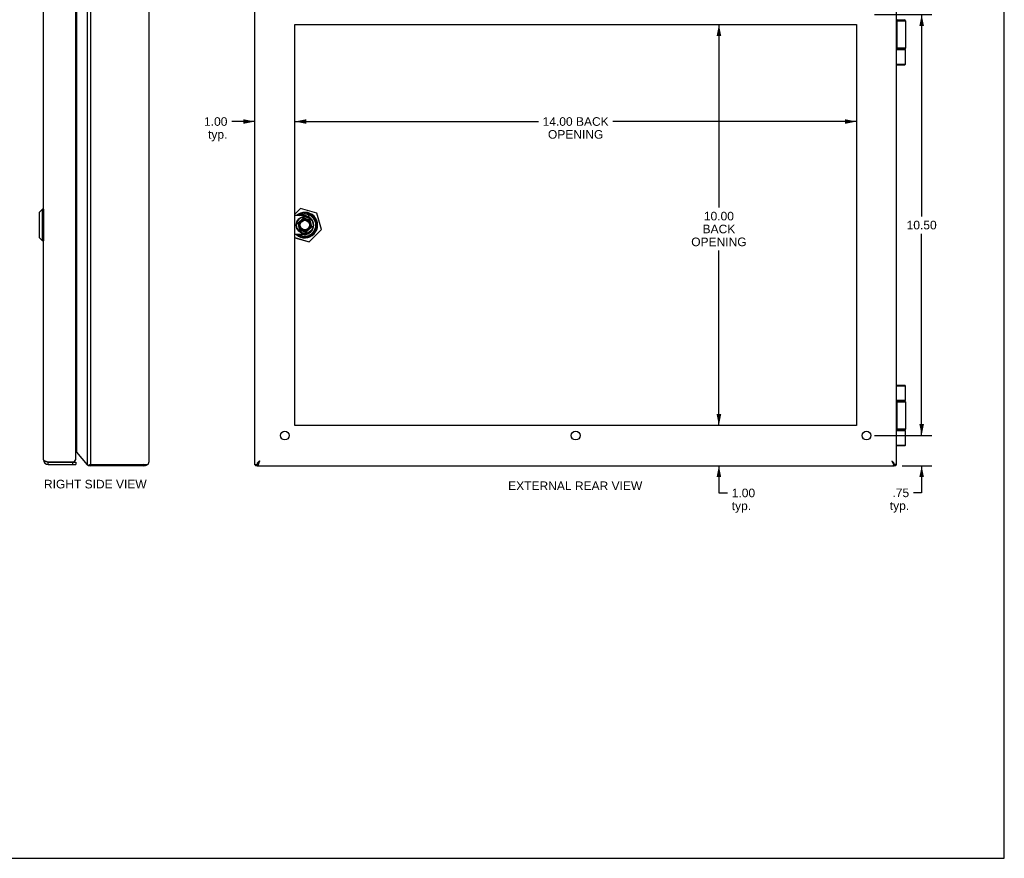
# Model space of a CAD drawing. Header units: inches. Extents: x 0 to 48.6, y 0 to 31.4.
# Tile 9 of 10: x 24 to 48.6, y 0 to 20.9. Entities that reach past the tile are written whole.
import ezdxf

# ---------------------------------------------------------------- set-up
doc = ezdxf.new("R2010")
doc.units = ezdxf.units.IN
doc.header["$LTSCALE"] = 2.671429
doc.header["$MEASUREMENT"] = 0
doc.layers.get('0').update_dxf_attribs({"linetype": 'CONTINUOUS'})
doc.layers.add('02___PRT_ALL_AXES', color=7, linetype='CONTINUOUS')
doc.layers.add('DIMENSIONS', color=7, linetype='CONTINUOUS')
doc.styles.get("Standard").update_dxf_attribs({"font": 'arial.ttf'})
doc.dimstyles.new('DIMSTYLE_1', dxfattribs={"dimtxt": 0.214286, "dimasz": 0.285714, "dimexe": 0.09, "dimexo": 0.07, "dimgap": 0.0375, "dimtad": 0, "dimtih": 1, "dimtoh": 1, "dimzin": 4, "dimdsep": 46, "dimtxsty": 'Standard', "dimblk": '_FILLED', "dimblk1": '_FILLED', "dimblk2": '_FILLED', "dimcen": 0.09, "dimazin": 1, "dimtfac": 1, "dimtofl": 0, "dimtmove": 0, "dimatfit": 3, "dimldrblk": '_FILLED', "dimfxl": 0, "dimtolj": 1, "dimtzin": 4, "dimarcsym": 0})

# ---------------------------------------------------------------- blocks, each defined once
blk = doc.blocks.new('_FILLED')
at = {"color": 0, "linetype": 'ByBlock'}
blk.add_solid([(0, 0), (-1, 0.2), (-1, -0.2)], dxfattribs=at)
blk = doc.blocks.new('*D3')
at = {"layer": 'DIMENSIONS', "color": 2, "linetype": 'Continuous'}
for p, q in [((45.334, 21.041), (46.768, 21.041)), ((46.511, 21.041), (46.511, 16.005)), ((46.511, 10.541), (46.511, 15.576)), ((45.443, 10.541), (46.768, 10.541))]:
    blk.add_line(p, q, dxfattribs=at)
at = {"layer": 'DIMENSIONS', "color": 2, "linetype": 'Continuous', "xscale": 0.2857142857, "yscale": 0.2857142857, "zscale": 0.2857142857}
for p, rotation in [((46.511, 21.041), 90), ((46.511, 10.541), 270)]:
    blk.add_blockref('_FILLED', p, dxfattribs=dict(at, rotation=rotation))
at = {"layer": 'DIMENSIONS', "color": 2, "linetype": 'Continuous', "insert": (46.511, 15.898), "char_height": 0.2143, "width": 0.74881, "attachment_point": 2, "line_spacing_factor": 0.9}
blk.add_mtext('10.50', dxfattribs=at)
blk = doc.blocks.new('*D4')
at = {"layer": 'DIMENSIONS', "color": 2, "linetype": 'Continuous'}
for p, q in [((46.511, 10.541), (46.511, 11.112)), ((45.334, 10.541), (46.768, 10.541)), ((46.022, 9.791), (46.768, 9.791)), ((46.511, 9.791), (46.511, 9.114)), ((46.511, 9.114), (46.306, 9.114))]:
    blk.add_line(p, q, dxfattribs=at)
at = {"layer": 'DIMENSIONS', "color": 2, "linetype": 'Continuous', "xscale": 0.2857142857, "yscale": 0.2857142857, "zscale": 0.2857142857}
for p, rotation in [((46.511, 10.541), 270), ((46.511, 9.791), 90)]:
    blk.add_blockref('_FILLED', p, dxfattribs=dict(at, rotation=rotation))
at = {"layer": 'DIMENSIONS', "color": 2, "linetype": 'Continuous', "insert": (46.199, 9.221), "char_height": 0.2143, "width": 0.48194, "attachment_point": 3, "line_spacing_factor": 0.9}
blk.add_mtext('.75\\Ptyp.', dxfattribs=at)
blk = doc.blocks.new('*D9')
at = {"layer": 'DIMENSIONS', "color": 2, "linetype": 'Continuous'}
for p, q in [((29.884, 18.373), (29.309, 18.373)), ((30.884, 18.373), (31.456, 18.373))]:
    blk.add_line(p, q, dxfattribs=at)
at = {"layer": 'DIMENSIONS', "color": 2, "linetype": 'Continuous', "xscale": 0.2857142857, "yscale": 0.2857142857, "zscale": 0.2857142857}
blk.add_blockref('_FILLED', (29.884, 18.373), dxfattribs=at)
at = {"layer": 'DIMENSIONS', "color": 2, "linetype": 'Continuous', "xscale": 0.2857142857, "yscale": 0.2857142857, "zscale": 0.2857142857, "rotation": 180}
blk.add_blockref('_FILLED', (30.884, 18.373), dxfattribs=at)
at = {"layer": 'DIMENSIONS', "color": 2, "linetype": 'Continuous', "insert": (29.202, 18.48), "char_height": 0.2143, "width": 0.58232, "attachment_point": 3, "line_spacing_factor": 0.9}
blk.add_mtext('1.00\\Ptyp.', dxfattribs=at)
blk = doc.blocks.new('*D10')
at = {"layer": 'DIMENSIONS', "color": 2, "linetype": 'Continuous'}
for p, q in [((30.884, 18.373), (36.955, 18.373)), ((44.884, 18.373), (38.814, 18.373))]:
    blk.add_line(p, q, dxfattribs=at)
at = {"layer": 'DIMENSIONS', "color": 2, "linetype": 'Continuous', "xscale": 0.2857142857, "yscale": 0.2857142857, "zscale": 0.2857142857, "rotation": 180}
blk.add_blockref('_FILLED', (30.884, 18.373), dxfattribs=at)
at = {"layer": 'DIMENSIONS', "color": 2, "linetype": 'Continuous', "xscale": 0.2857142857, "yscale": 0.2857142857, "zscale": 0.2857142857}
blk.add_blockref('_FILLED', (44.884, 18.373), dxfattribs=at)
at = {"layer": 'DIMENSIONS', "color": 2, "linetype": 'Continuous', "insert": (37.884, 18.48), "char_height": 0.2143, "width": 1.64498, "attachment_point": 2, "line_spacing_factor": 0.9}
blk.add_mtext('14.00 BACK\\POPENING', dxfattribs=at)
blk = doc.blocks.new('*D11')
at = {"layer": 'DIMENSIONS', "color": 2, "linetype": 'Continuous'}
for p, q in [((41.456, 20.791), (41.456, 16.229)), ((41.456, 10.791), (41.456, 15.158))]:
    blk.add_line(p, q, dxfattribs=at)
at = {"layer": 'DIMENSIONS', "color": 2, "linetype": 'Continuous', "xscale": 0.2857142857, "yscale": 0.2857142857, "zscale": 0.2857142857}
for p, rotation in [((41.456, 20.791), 90), ((41.456, 10.791), 270)]:
    blk.add_blockref('_FILLED', p, dxfattribs=dict(at, rotation=rotation))
at = {"layer": 'DIMENSIONS', "color": 2, "linetype": 'Continuous', "insert": (41.456, 16.122), "char_height": 0.2143, "width": 1.37812, "attachment_point": 2, "line_spacing_factor": 0.9}
blk.add_mtext('10.00\\PBACK\\POPENING', dxfattribs=at)
blk = doc.blocks.new('*D12')
at = {"layer": 'DIMENSIONS', "color": 2, "linetype": 'Continuous'}
for p, q in [((41.456, 10.791), (41.456, 11.362)), ((41.456, 9.791), (41.456, 9.111)), ((41.456, 9.111), (41.669, 9.111))]:
    blk.add_line(p, q, dxfattribs=at)
at = {"layer": 'DIMENSIONS', "color": 2, "linetype": 'Continuous', "xscale": 0.2857142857, "yscale": 0.2857142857, "zscale": 0.2857142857}
for p, rotation in [((41.456, 10.791), 270), ((41.456, 9.791), 90)]:
    blk.add_blockref('_FILLED', p, dxfattribs=dict(at, rotation=rotation))
at = {"layer": 'DIMENSIONS', "color": 2, "linetype": 'Continuous', "insert": (41.776, 9.218), "char_height": 0.2143, "width": 0.58232, "attachment_point": 1, "line_spacing_factor": 0.9}
blk.add_mtext('1.00\\Ptyp.', dxfattribs=at)

msp = doc.modelspace()

# ---------------------------------------------------------------- linework, layer by layer
at = {"color": 7, "linetype": 'Continuous'}
for p, q in [((48.5714, 0), (48.5714, 31.4286)), ((45.8844, 20.9106), (46.0748, 20.9106)), ((45.8844, 20.8806), (46.1048, 20.8806)), ((45.8895, 20.2006), (45.8895, 20.8806)), ((45.8899, 20.8806), (45.8899, 20.2006)), ((45.9008, 20.9106), (45.9004, 20.9106)), ((46.1048, 20.2006), (45.8844, 20.2006)), ((46.0748, 20.1706), (45.8844, 20.1706)), ((45.8844, 20.1656), (46.1048, 20.1656)), ((45.9008, 20.1706), (45.9004, 20.1706)), ((45.8844, 19.8036), (46.1048, 19.8036)), ((45.8844, 19.7906), (46.0918, 19.7906)), ((31.0242, 16.2065), (30.8844, 16.0667)), ((31.0261, 16.2045), (30.8844, 16.0628)), ((31.0261, 16.2045), (31.0242, 16.2065)), ((31.0261, 16.2045), (31.0268, 16.2072)), ((31.4306, 16.0882), (31.0261, 16.2045)), ((31.4313, 16.0908), (31.0268, 16.2072)), ((24.5088, 16.0965), (24.5088, 15.4847)), ((24.594, 16.1846), (24.5109, 16.1015)), ((24.5109, 16.1015), (24.5109, 15.4796)), ((24.594, 15.3965), (24.594, 16.1846)), ((24.6127, 16.1846), (24.594, 16.1846)), ((24.6127, 16.1846), (24.6127, 15.3965)), ((31.117, 16.0268), (30.8844, 16.0268)), ((31.0888, 15.9621), (30.9615, 15.8348)), ((31.0367, 16.0903), (30.9732, 16.0268)), ((30.9841, 16.0268), (31.0324, 16.0751)), ((31.0919, 15.9511), (31.0888, 15.9621)), ((31.2642, 15.9218), (31.0888, 15.9621)), ((31.4327, 15.8868), (31.2292, 16.0903)), ((31.2335, 16.0751), (31.4175, 15.8912)), ((31.2335, 15.996), (31.2335, 16.0455)), ((31.4306, 16.0882), (31.4313, 16.0908)), ((31.4306, 16.0882), (31.4332, 16.0889)), ((31.5469, 15.6837), (31.4306, 16.0882)), ((31.5495, 15.6845), (31.4332, 16.0889)), ((30.9615, 15.8348), (31.0017, 15.6593)), ((30.9725, 15.8316), (30.9615, 15.8348)), ((31.0129, 15.8721), (30.9725, 15.8316)), ((30.9725, 15.8316), (31.01, 15.6677)), ((31.0129, 15.8721), (31.0163, 15.8698)), ((31.0919, 15.9511), (31.0514, 15.9106)), ((31.0514, 15.9106), (31.0537, 15.9073)), ((31.2559, 15.9135), (31.0919, 15.9511)), ((31.1772, 15.6191), (31.3044, 15.7464)), ((31.253, 15.7091), (31.2497, 15.7113)), ((31.253, 15.7091), (31.2934, 15.7495)), ((31.2934, 15.7495), (31.2559, 15.9135)), ((31.2578, 15.9155), (31.2615, 15.9191)), ((31.3044, 15.7464), (31.2642, 15.9218)), ((31.2934, 15.7495), (31.3044, 15.7464)), ((31.353, 15.7908), (31.353, 15.7904)), ((24.594, 15.3965), (24.5109, 15.4796)), ((31.117, 15.5544), (30.8844, 15.5544)), ((30.8844, 15.4789), (31.2398, 15.3766)), ((30.8844, 15.476), (31.2391, 15.374)), ((30.9732, 15.5544), (31.0367, 15.4908)), ((31.0324, 15.5061), (30.9841, 15.5544)), ((31.0017, 15.6593), (31.1772, 15.6191)), ((31.0081, 15.6657), (31.0044, 15.662)), ((31.01, 15.6677), (31.174, 15.6301)), ((31.174, 15.6301), (31.2145, 15.6706)), ((31.174, 15.6301), (31.1772, 15.6191)), ((31.2145, 15.6706), (31.2122, 15.6739)), ((31.2292, 15.4908), (31.4327, 15.6943)), ((31.4175, 15.69), (31.2335, 15.5061)), ((31.2398, 15.3766), (31.5469, 15.6837)), ((31.2418, 15.3747), (31.5488, 15.6818)), ((31.5469, 15.6837), (31.5495, 15.6845)), ((31.5469, 15.6837), (31.5488, 15.6818)), ((24.6127, 15.3965), (24.594, 15.3965)), ((31.2398, 15.3766), (31.2391, 15.374)), ((31.2398, 15.3766), (31.2418, 15.3747)), ((46.0918, 11.7906), (45.8844, 11.7906)), ((46.1048, 11.7776), (45.8844, 11.7776)), ((46.1048, 11.4156), (45.8844, 11.4156)), ((45.8844, 11.4106), (46.0748, 11.4106)), ((45.8844, 11.3806), (46.1048, 11.3806)), ((45.8895, 10.7006), (45.8895, 11.3806)), ((45.8899, 11.3806), (45.8899, 10.7006)), ((45.9008, 11.4106), (45.9004, 11.4106)), ((46.1048, 10.7006), (45.8844, 10.7006)), ((46.0748, 10.6706), (45.8844, 10.6706)), ((45.8844, 10.6656), (46.1048, 10.6656)), ((45.9008, 10.6706), (45.9004, 10.6706)), ((45.8844, 10.3036), (46.1048, 10.3036)), ((45.8844, 10.2906), (46.0918, 10.2906)), ((24.7358, 9.8806), (25.4258, 9.8806)), ((24.7358, 9.8206), (24.7358, 9.8806)), ((25.3358, 9.8806), (25.3358, 9.8206)), ((25.4258, 9.8806), (25.4258, 9.8206)), ((29.949, 9.8127), (29.949, 9.8617)), ((45.8198, 9.8127), (45.8198, 9.8617)), ((25.7322, 9.7988), (25.7646, 9.7988)), ((25.746, 9.8022), (25.7715, 9.8022)), ((25.7711, 9.7934), (25.7734, 9.804)), ((25.797, 9.7906), (25.797, 9.811)), ((25.8164, 9.7906), (25.8164, 9.8111)), ((27.0967, 9.7906), (27.0967, 9.8185)), ((27.121, 9.7906), (27.121, 9.8187)), ((27.1461, 9.7932), (27.1406, 9.8188)), ((27.1867, 9.8102), (27.181, 9.819)), ((27.1905, 9.8127), (27.1861, 9.819)), ((29.8844, 9.8187), (29.9444, 9.8187)), ((29.8844, 9.811), (29.9444, 9.811)), ((29.885, 9.8109), (29.9444, 9.8109)), ((29.8958, 9.8022), (29.9444, 9.8022)), ((29.9034, 9.7988), (29.9444, 9.7988)), ((29.9373, 9.8192), (29.9709, 9.8192)), ((29.9444, 9.7906), (29.9444, 9.8187)), ((29.9469, 9.7906), (29.9469, 9.8188)), ((29.953, 9.7932), (29.953, 9.8128)), ((29.9671, 9.8102), (29.9671, 9.8117)), ((45.8315, 9.8192), (45.798, 9.8192)), ((45.8017, 9.8102), (45.8017, 9.8117)), ((45.8159, 9.7932), (45.8159, 9.8128)), ((45.8219, 9.7906), (45.8219, 9.8188)), ((45.8844, 9.8187), (45.8244, 9.8187)), ((45.8244, 9.7906), (45.8244, 9.8187)), ((45.8844, 9.811), (45.8244, 9.811)), ((45.8838, 9.8109), (45.8244, 9.8109)), ((45.8731, 9.8022), (45.8244, 9.8022)), ((45.8244, 9.7988), (45.8654, 9.7988)), ((0, 0), (48.5714, 0))]:
    msp.add_line(p, q, dxfattribs=at)
at = {"color": 3, "linetype": 'Continuous'}
for p, q in [((24.6158, 9.9406), (24.6158, 21.6406)), ((25.4258, 9.9706), (25.4258, 21.6106)), ((25.7051, 21.7657), (25.7051, 9.8155)), ((25.797, 9.811), (25.797, 21.7702)), ((27.241, 21.6706), (27.241, 9.9106)), ((29.8844, 9.811), (29.8844, 21.7702)), ((45.8844, 9.811), (45.8844, 21.7702)), ((25.4421, 21.4498), (25.4421, 10.1313)), ((25.4421, 10.1313), (25.7051, 9.8155)), ((24.7201, 9.8856), (25.3654, 9.8856)), ((24.7358, 9.8206), (25.4258, 9.8206)), ((45.7644, 9.9106), (45.7694, 9.9002)), ((25.797, 9.811), (25.785, 9.8109)), ((27.121, 9.8187), (25.797, 9.811)), ((27.121, 9.7906), (25.797, 9.7906)), ((27.121, 9.8187), (27.1308, 9.8187)), ((27.1685, 9.8189), (27.1816, 9.819)), ((27.1816, 9.819), (27.2049, 9.8191)), ((27.2049, 9.8191), (27.2205, 9.8192)), ((29.885, 9.8109), (29.8854, 9.8108)), ((29.8869, 9.8188), (29.8893, 9.8188)), ((29.8893, 9.8188), (29.8924, 9.8189)), ((29.8924, 9.8189), (29.8962, 9.8189)), ((29.8962, 9.8189), (29.9034, 9.819)), ((29.9034, 9.819), (29.912, 9.819)), ((29.912, 9.819), (29.9221, 9.8191)), ((29.9221, 9.8191), (29.9373, 9.8192)), ((29.9444, 9.7906), (45.8244, 9.7906)), ((29.949, 9.8127), (29.9628, 9.8128)), ((45.8198, 9.8127), (45.806, 9.8128)), ((45.8568, 9.819), (45.8315, 9.8192)), ((45.8704, 9.8189), (45.8568, 9.819)), ((45.8764, 9.8189), (45.8704, 9.8189)), ((45.8796, 9.8188), (45.8764, 9.8189)), ((45.8838, 9.8109), (45.8834, 9.8108))]:
    msp.add_line(p, q, dxfattribs=at)
at = {"color": 7, "linetype": 'Continuous'}
for points in [[(45.9004, 20.9106), (45.9, 20.9106), (45.8996, 20.9105), (45.8992, 20.9104), (45.8988, 20.9102), (45.8984, 20.9101), (45.898, 20.9098), (45.8976, 20.9096), (45.8972, 20.9092), (45.8968, 20.9089), (45.8964, 20.9085), (45.896, 20.9081), (45.8957, 20.9076), (45.8953, 20.9071), (45.8949, 20.9066), (45.8946, 20.906), (45.8943, 20.9054), (45.8939, 20.9047), (45.8936, 20.904), (45.8933, 20.9033), (45.893, 20.9026), (45.8927, 20.9018), (45.8924, 20.901), (45.8921, 20.9001), (45.8919, 20.8993), (45.8916, 20.8984), (45.8914, 20.8975), (45.8912, 20.8965), (45.8909, 20.8956), (45.8907, 20.8946), (45.8906, 20.8936), (45.8904, 20.8926), (45.8902, 20.8915), (45.8901, 20.8905), (45.89, 20.8894), (45.8899, 20.8883), (45.8898, 20.8873), (45.8897, 20.8862), (45.8896, 20.8851), (45.8895, 20.8839), (45.8895, 20.8828), (45.8895, 20.8817), (45.8895, 20.8806)], [(45.9004, 20.9106), (45.9, 20.9105), (45.8996, 20.9104), (45.8992, 20.9102), (45.8988, 20.9101), (45.8984, 20.9098), (45.898, 20.9096), (45.8976, 20.9092), (45.8972, 20.9089), (45.8968, 20.9085), (45.8964, 20.9081), (45.8961, 20.9076), (45.8957, 20.9071), (45.8953, 20.9066), (45.895, 20.906), (45.8946, 20.9054), (45.8943, 20.9047), (45.894, 20.904), (45.8937, 20.9033), (45.8934, 20.9026), (45.8931, 20.9018), (45.8928, 20.901), (45.8925, 20.9001), (45.8923, 20.8993), (45.892, 20.8984), (45.8918, 20.8975), (45.8915, 20.8965), (45.8913, 20.8956), (45.8911, 20.8946), (45.891, 20.8936), (45.8908, 20.8926), (45.8906, 20.8915), (45.8905, 20.8905), (45.8904, 20.8894), (45.8902, 20.8883), (45.8901, 20.8873), (45.8901, 20.8862), (45.89, 20.8851), (45.8899, 20.8839), (45.8899, 20.8828), (45.8899, 20.8817), (45.8899, 20.8806)], [(45.9004, 20.1706), (45.9, 20.1706), (45.8996, 20.1707), (45.8992, 20.1708), (45.8988, 20.1709), (45.8984, 20.1711), (45.898, 20.1713), (45.8976, 20.1716), (45.8972, 20.1719), (45.8968, 20.1723), (45.8964, 20.1727), (45.896, 20.1731), (45.8957, 20.1735), (45.8953, 20.1741), (45.8949, 20.1746), (45.8946, 20.1752), (45.8943, 20.1758), (45.8939, 20.1764), (45.8936, 20.1771), (45.8933, 20.1778), (45.893, 20.1786), (45.8927, 20.1794), (45.8924, 20.1802), (45.8921, 20.181), (45.8919, 20.1819), (45.8916, 20.1828), (45.8914, 20.1837), (45.8912, 20.1846), (45.8909, 20.1856), (45.8907, 20.1866), (45.8906, 20.1876), (45.8904, 20.1886), (45.8902, 20.1896), (45.8901, 20.1907), (45.89, 20.1917), (45.8899, 20.1928), (45.8898, 20.1939), (45.8897, 20.195), (45.8896, 20.1961), (45.8895, 20.1972), (45.8895, 20.1983), (45.8895, 20.1995), (45.8895, 20.2006)], [(45.9004, 20.1706), (45.9, 20.1707), (45.8996, 20.1708), (45.8992, 20.1709), (45.8988, 20.1711), (45.8984, 20.1713), (45.898, 20.1716), (45.8976, 20.1719), (45.8972, 20.1723), (45.8968, 20.1727), (45.8964, 20.1731), (45.8961, 20.1735), (45.8957, 20.1741), (45.8953, 20.1746), (45.895, 20.1752), (45.8946, 20.1758), (45.8943, 20.1764), (45.894, 20.1771), (45.8937, 20.1778), (45.8934, 20.1786), (45.8931, 20.1794), (45.8928, 20.1802), (45.8925, 20.181), (45.8923, 20.1819), (45.892, 20.1828), (45.8918, 20.1837), (45.8915, 20.1846), (45.8913, 20.1856), (45.8911, 20.1866), (45.891, 20.1876), (45.8908, 20.1886), (45.8906, 20.1896), (45.8905, 20.1907), (45.8904, 20.1917), (45.8902, 20.1928), (45.8901, 20.1939), (45.8901, 20.195), (45.89, 20.1961), (45.8899, 20.1972), (45.8899, 20.1983), (45.8899, 20.1995), (45.8899, 20.2006)], [(46.0253, 20.1671), (46.0254, 20.1671), (46.0256, 20.167), (46.0259, 20.1669), (46.0262, 20.1668), (46.0264, 20.1667), (46.0267, 20.1666), (46.0271, 20.1665), (46.0274, 20.1664), (46.0277, 20.1663), (46.0281, 20.1662), (46.0284, 20.1662), (46.0288, 20.1661), (46.0292, 20.166), (46.0296, 20.1659), (46.0301, 20.1659), (46.0305, 20.1658), (46.031, 20.1658), (46.0315, 20.1657), (46.032, 20.1657), (46.0326, 20.1657), (46.0332, 20.1656), (46.0337, 20.1656), (46.0343, 20.1656), (46.0349, 20.1656)], [(31.0129, 15.8721), (31.014, 15.8741), (31.0151, 15.8761), (31.0164, 15.8781), (31.0177, 15.8803), (31.0192, 15.8825), (31.0209, 15.8848), (31.0227, 15.8871), (31.0246, 15.8895), (31.0268, 15.8919), (31.029, 15.8942), (31.0314, 15.8965), (31.0338, 15.8987), (31.0362, 15.9007), (31.0386, 15.9026), (31.041, 15.9043), (31.0432, 15.9058), (31.0454, 15.9072), (31.0475, 15.9084), (31.0495, 15.9096), (31.0514, 15.9106)], [(31.2559, 15.9135), (31.2569, 15.9145), (31.2578, 15.9155)], [(31.2615, 15.9191), (31.2629, 15.9205), (31.2639, 15.9215)], [(31.2639, 15.9215), (31.2641, 15.9217), (31.2642, 15.9218)], [(31.0021, 15.6597), (31.0018, 15.6594), (31.0017, 15.6593)], [(31.0044, 15.662), (31.003, 15.6606), (31.0021, 15.6597)], [(31.01, 15.6677), (31.0091, 15.6667), (31.0081, 15.6657)], [(31.253, 15.7091), (31.2519, 15.7071), (31.2508, 15.7051), (31.2496, 15.703), (31.2482, 15.7009), (31.2467, 15.6987), (31.2451, 15.6964), (31.2432, 15.694), (31.2413, 15.6917), (31.2391, 15.6893), (31.2369, 15.6869), (31.2345, 15.6846), (31.2321, 15.6825), (31.2297, 15.6805), (31.2273, 15.6786), (31.225, 15.6769), (31.2227, 15.6754), (31.2205, 15.674), (31.2184, 15.6727), (31.2164, 15.6716), (31.2145, 15.6706)], [(45.9004, 11.4106), (45.9, 11.4106), (45.8996, 11.4105), (45.8992, 11.4104), (45.8988, 11.4102), (45.8984, 11.4101), (45.898, 11.4098), (45.8976, 11.4096), (45.8972, 11.4092), (45.8968, 11.4089), (45.8964, 11.4085), (45.896, 11.4081), (45.8957, 11.4076), (45.8953, 11.4071), (45.8949, 11.4066), (45.8946, 11.406), (45.8943, 11.4054), (45.8939, 11.4047), (45.8936, 11.404), (45.8933, 11.4033), (45.893, 11.4026), (45.8927, 11.4018), (45.8924, 11.401), (45.8921, 11.4001), (45.8919, 11.3993), (45.8916, 11.3984), (45.8914, 11.3975), (45.8912, 11.3965), (45.8909, 11.3956), (45.8907, 11.3946), (45.8906, 11.3936), (45.8904, 11.3926), (45.8902, 11.3915), (45.8901, 11.3905), (45.89, 11.3894), (45.8899, 11.3883), (45.8898, 11.3873), (45.8897, 11.3862), (45.8896, 11.3851), (45.8895, 11.3839), (45.8895, 11.3828), (45.8895, 11.3817), (45.8895, 11.3806)], [(45.9004, 11.4106), (45.9, 11.4105), (45.8996, 11.4104), (45.8992, 11.4102), (45.8988, 11.4101), (45.8984, 11.4098), (45.898, 11.4096), (45.8976, 11.4092), (45.8972, 11.4089), (45.8968, 11.4085), (45.8964, 11.4081), (45.8961, 11.4076), (45.8957, 11.4071), (45.8953, 11.4066), (45.895, 11.406), (45.8946, 11.4054), (45.8943, 11.4047), (45.894, 11.404), (45.8937, 11.4033), (45.8934, 11.4026), (45.8931, 11.4018), (45.8928, 11.401), (45.8925, 11.4001), (45.8923, 11.3993), (45.892, 11.3984), (45.8918, 11.3975), (45.8915, 11.3965), (45.8913, 11.3956), (45.8911, 11.3946), (45.891, 11.3936), (45.8908, 11.3926), (45.8906, 11.3915), (45.8905, 11.3905), (45.8904, 11.3894), (45.8902, 11.3883), (45.8901, 11.3873), (45.8901, 11.3862), (45.89, 11.3851), (45.8899, 11.3839), (45.8899, 11.3828), (45.8899, 11.3817), (45.8899, 11.3806)], [(46.0349, 11.4156), (46.0343, 11.4156), (46.0337, 11.4156), (46.0332, 11.4155), (46.0326, 11.4155), (46.032, 11.4155), (46.0315, 11.4154), (46.031, 11.4154), (46.0305, 11.4153), (46.0301, 11.4153), (46.0296, 11.4152), (46.0292, 11.4151), (46.0288, 11.4151), (46.0284, 11.415), (46.0281, 11.4149), (46.0277, 11.4148), (46.0274, 11.4148), (46.0271, 11.4147), (46.0267, 11.4146), (46.0264, 11.4145), (46.0262, 11.4144), (46.0259, 11.4143), (46.0256, 11.4142), (46.0254, 11.4141), (46.0253, 11.414)], [(45.9004, 10.6706), (45.9, 10.6706), (45.8996, 10.6707), (45.8992, 10.6708), (45.8988, 10.6709), (45.8984, 10.6711), (45.898, 10.6713), (45.8976, 10.6716), (45.8972, 10.6719), (45.8968, 10.6723), (45.8964, 10.6727), (45.896, 10.6731), (45.8957, 10.6735), (45.8953, 10.6741), (45.8949, 10.6746), (45.8946, 10.6752), (45.8943, 10.6758), (45.8939, 10.6764), (45.8936, 10.6771), (45.8933, 10.6778), (45.893, 10.6786), (45.8927, 10.6794), (45.8924, 10.6802), (45.8921, 10.681), (45.8919, 10.6819), (45.8916, 10.6828), (45.8914, 10.6837), (45.8912, 10.6846), (45.8909, 10.6856), (45.8907, 10.6866), (45.8906, 10.6876), (45.8904, 10.6886), (45.8902, 10.6896), (45.8901, 10.6907), (45.89, 10.6917), (45.8899, 10.6928), (45.8898, 10.6939), (45.8897, 10.695), (45.8896, 10.6961), (45.8895, 10.6972), (45.8895, 10.6983), (45.8895, 10.6995), (45.8895, 10.7006)], [(45.9004, 10.6706), (45.9, 10.6707), (45.8996, 10.6708), (45.8992, 10.6709), (45.8988, 10.6711), (45.8984, 10.6713), (45.898, 10.6716), (45.8976, 10.6719), (45.8972, 10.6723), (45.8968, 10.6727), (45.8964, 10.6731), (45.8961, 10.6735), (45.8957, 10.6741), (45.8953, 10.6746), (45.895, 10.6752), (45.8946, 10.6758), (45.8943, 10.6764), (45.894, 10.6771), (45.8937, 10.6778), (45.8934, 10.6786), (45.8931, 10.6794), (45.8928, 10.6802), (45.8925, 10.681), (45.8923, 10.6819), (45.892, 10.6828), (45.8918, 10.6837), (45.8915, 10.6846), (45.8913, 10.6856), (45.8911, 10.6866), (45.891, 10.6876), (45.8908, 10.6886), (45.8906, 10.6896), (45.8905, 10.6907), (45.8904, 10.6917), (45.8902, 10.6928), (45.8901, 10.6939), (45.8901, 10.695), (45.89, 10.6961), (45.8899, 10.6972), (45.8899, 10.6983), (45.8899, 10.6995), (45.8899, 10.7006)], [(46.0253, 10.6671), (46.0254, 10.6671), (46.0256, 10.667), (46.0259, 10.6669), (46.0262, 10.6668), (46.0264, 10.6667), (46.0267, 10.6666), (46.0271, 10.6665), (46.0274, 10.6664), (46.0277, 10.6663), (46.0281, 10.6662), (46.0284, 10.6662), (46.0288, 10.6661), (46.0292, 10.666), (46.0296, 10.6659), (46.0301, 10.6659), (46.0305, 10.6658), (46.031, 10.6658), (46.0315, 10.6657), (46.032, 10.6657), (46.0326, 10.6657), (46.0332, 10.6656), (46.0337, 10.6656), (46.0343, 10.6656), (46.0349, 10.6656)], [(30.0044, 9.9106), (30.0013, 9.9074), (29.9983, 9.9042), (29.9952, 9.9011), (29.9921, 9.898), (29.989, 9.8949), (29.986, 9.8918), (29.9829, 9.8888), (29.9798, 9.8859), (29.9767, 9.883), (29.9736, 9.8803), (29.9706, 9.8776), (29.9675, 9.875), (29.9644, 9.8725), (29.9613, 9.8701), (29.9583, 9.8678), (29.9552, 9.8656), (29.9521, 9.8636), (29.949, 9.8617)], [(30.0044, 9.9106), (30, 9.8992), (29.9955, 9.8877), (29.9912, 9.8763), (29.9869, 9.8649), (29.9827, 9.8535), (29.9786, 9.842), (29.9746, 9.8306), (29.9709, 9.8192)], [(45.7644, 9.9106), (45.7675, 9.9074), (45.7706, 9.9042), (45.7736, 9.9011), (45.7767, 9.898), (45.7798, 9.8949), (45.7829, 9.8918), (45.7859, 9.8888), (45.789, 9.8859), (45.7921, 9.883), (45.7952, 9.8803), (45.7983, 9.8776), (45.8013, 9.875), (45.8044, 9.8725), (45.8075, 9.8701), (45.8106, 9.8678), (45.8136, 9.8656), (45.8167, 9.8636), (45.8198, 9.8617)], [(25.7646, 9.7988), (25.7651, 9.7988), (25.7657, 9.7989), (25.7663, 9.799), (25.767, 9.7992), (25.7676, 9.7994), (25.7682, 9.7997), (25.7689, 9.8001), (25.7695, 9.8005), (25.7702, 9.801), (25.7708, 9.8016), (25.7728, 9.8035)], [(25.7839, 9.8098), (25.7824, 9.8094), (25.781, 9.8088), (25.7796, 9.8082), (25.7783, 9.8075), (25.7769, 9.8066), (25.7755, 9.8057), (25.7741, 9.8046), (25.7728, 9.8035)], [(25.7867, 9.8105), (25.7853, 9.8102), (25.7839, 9.8098)], [(25.791, 9.8109), (25.7896, 9.8109), (25.7881, 9.8107), (25.7867, 9.8105)], [(29.9444, 9.8187), (29.9445, 9.8187), (29.9447, 9.8187), (29.9451, 9.8188), (29.9456, 9.8188), (29.9462, 9.8188), (29.947, 9.8188)], [(29.947, 9.8188), (29.9489, 9.8189), (29.949, 9.8189)], [(45.8244, 9.8187), (45.8243, 9.8187), (45.8241, 9.8187), (45.8238, 9.8188), (45.8233, 9.8188), (45.8226, 9.8188), (45.8218, 9.8188), (45.8209, 9.8189), (45.8198, 9.8189)]]:
    msp.add_lwpolyline(points, dxfattribs=at)
at = {"color": 3, "linetype": 'Continuous'}
for points in [[(25.4421, 10.1313), (25.44, 10.1348), (25.4377, 10.1384), (25.4353, 10.1419), (25.4328, 10.1454), (25.4302, 10.1489), (25.4275, 10.1524), (25.4258, 10.1545)], [(24.6158, 9.9406), (24.616, 9.9385), (24.6165, 9.9363), (24.6174, 9.9342), (24.6187, 9.9321), (24.6204, 9.93), (24.6224, 9.9279), (24.6247, 9.9258), (24.6274, 9.9237), (24.6304, 9.9215), (24.6337, 9.9194), (24.6374, 9.9173), (24.6413, 9.9152), (24.6456, 9.9131), (24.6501, 9.911), (24.6549, 9.9088), (24.6599, 9.9067), (24.6652, 9.9046), (24.6706, 9.9025), (24.6763, 9.9004), (24.6822, 9.8983), (24.6882, 9.8962), (24.6944, 9.894), (24.7007, 9.8919), (24.7071, 9.8898), (24.7136, 9.8877), (24.7201, 9.8856)], [(27.241, 9.9106), (27.2409, 9.903), (27.2404, 9.8953), (27.2397, 9.8877), (27.2387, 9.8801), (27.2374, 9.8725), (27.2358, 9.8649), (27.2339, 9.8573), (27.2318, 9.8497), (27.2293, 9.842), (27.2266, 9.8344), (27.2237, 9.8268), (27.2205, 9.8192)], [(30.0044, 9.9106), (29.9985, 9.903), (29.9926, 9.8953), (29.9867, 9.8877), (29.9808, 9.8801), (29.975, 9.8725), (29.9693, 9.8649), (29.9637, 9.8573), (29.9582, 9.8497), (29.9527, 9.842), (29.9474, 9.8344), (29.9423, 9.8268), (29.9373, 9.8192)], [(30.0044, 9.9106), (29.9994, 9.9002), (29.9969, 9.895), (29.9943, 9.8899), (29.9918, 9.8848), (29.9893, 9.8797), (29.9868, 9.8747), (29.9843, 9.8698), (29.9818, 9.865), (29.9792, 9.8602), (29.9767, 9.8555), (29.9742, 9.8509), (29.9717, 9.8465), (29.9692, 9.8422), (29.9667, 9.838), (29.9641, 9.8339), (29.9616, 9.83), (29.9591, 9.8262), (29.9566, 9.8226), (29.9541, 9.8191), (29.9515, 9.8158), (29.949, 9.8127)], [(45.7644, 9.9106), (45.7703, 9.903), (45.7763, 9.8953), (45.7822, 9.8877), (45.788, 9.8801), (45.7938, 9.8725), (45.7995, 9.8649), (45.8051, 9.8573), (45.8107, 9.8497), (45.8161, 9.842), (45.8214, 9.8344), (45.8265, 9.8268), (45.8315, 9.8192)], [(45.7694, 9.9002), (45.772, 9.895), (45.7745, 9.8899), (45.777, 9.8848), (45.7795, 9.8797), (45.782, 9.8747), (45.7845, 9.8698), (45.7871, 9.865), (45.7896, 9.8602), (45.7921, 9.8555), (45.7946, 9.8509), (45.7971, 9.8465), (45.7997, 9.8422), (45.8022, 9.838), (45.8047, 9.8339), (45.8072, 9.83), (45.8097, 9.8262), (45.8122, 9.8226), (45.8148, 9.8191), (45.8173, 9.8158), (45.8198, 9.8127)], [(25.7051, 9.8155), (25.7058, 9.8149), (25.7065, 9.8143), (25.7072, 9.8137), (25.7079, 9.8131), (25.7086, 9.8125), (25.7094, 9.812)], [(25.7132, 9.8081), (25.7126, 9.8088), (25.712, 9.8095), (25.7114, 9.8101), (25.7108, 9.8107), (25.7101, 9.8114), (25.7094, 9.812)], [(25.7132, 9.8081), (25.7135, 9.8078), (25.7138, 9.8074), (25.714, 9.807), (25.7144, 9.8067), (25.7147, 9.8063), (25.715, 9.806)], [(25.715, 9.806), (25.7158, 9.8051), (25.7167, 9.8042), (25.7177, 9.8034), (25.7187, 9.8027), (25.7199, 9.8019), (25.7211, 9.8013), (25.7224, 9.8007), (25.7238, 9.8002), (25.7253, 9.7997), (25.7268, 9.7994), (25.7284, 9.7991), (25.73, 9.7989), (25.7316, 9.7988), (25.7322, 9.7988)], [(25.7322, 9.7988), (25.7333, 9.7989), (25.735, 9.799), (25.7367, 9.7992), (25.7383, 9.7995), (25.74, 9.7999), (25.7416, 9.8003), (25.7431, 9.8009), (25.7446, 9.8015), (25.7488, 9.8035)], [(25.785, 9.8109), (25.7814, 9.8108), (25.7779, 9.8106), (25.7744, 9.8103), (25.771, 9.8099), (25.7676, 9.8093), (25.7642, 9.8086), (25.761, 9.8079), (25.7578, 9.8069), (25.7547, 9.8059), (25.7517, 9.8048), (25.7488, 9.8035)], [(27.1308, 9.8187), (27.1356, 9.8187), (27.1405, 9.8188), (27.1453, 9.8188), (27.1548, 9.8188)], [(27.1548, 9.8188), (27.1594, 9.8188), (27.1685, 9.8189)], [(29.8844, 9.8187), (29.8845, 9.8187), (29.8848, 9.8187), (29.8853, 9.8187), (29.886, 9.8188), (29.8869, 9.8188)], [(29.8844, 9.811), (29.8844, 9.8109), (29.8845, 9.8109), (29.8846, 9.8109), (29.8847, 9.8109), (29.8848, 9.8109), (29.885, 9.8109)], [(29.8854, 9.8108), (29.8859, 9.8106), (29.8866, 9.8103), (29.8873, 9.8099), (29.8881, 9.8093), (29.889, 9.8086), (29.8899, 9.8079), (29.891, 9.8069), (29.8921, 9.8059), (29.8933, 9.8048), (29.8945, 9.8035), (29.8958, 9.8022)], [(29.9034, 9.7988), (29.9027, 9.7989), (29.9017, 9.799), (29.9007, 9.7992), (29.8997, 9.7995), (29.8988, 9.7999), (29.898, 9.8003), (29.8972, 9.8009), (29.8964, 9.8015), (29.8958, 9.8022)], [(29.953, 9.7932), (29.9517, 9.7924), (29.9505, 9.7918), (29.9495, 9.7912), (29.9485, 9.7909), (29.9477, 9.7907), (29.9469, 9.7906)], [(29.9671, 9.8102), (29.9657, 9.8078), (29.9643, 9.8056), (29.9628, 9.8035), (29.9614, 9.8016), (29.96, 9.7998), (29.9586, 9.7982), (29.9572, 9.7967), (29.9558, 9.7954), (29.9544, 9.7942), (29.953, 9.7932)], [(29.9668, 9.8121), (29.9666, 9.8123), (29.9664, 9.8124), (29.9662, 9.8126), (29.966, 9.8127), (29.9658, 9.8128), (29.9655, 9.8129), (29.9653, 9.813), (29.965, 9.813), (29.9648, 9.813), (29.9645, 9.8131), (29.9643, 9.8131), (29.964, 9.8131), (29.9638, 9.813), (29.9635, 9.813), (29.9633, 9.813), (29.9631, 9.8129), (29.9628, 9.8128)], [(29.9673, 9.8113), (29.9672, 9.8115), (29.9671, 9.8117), (29.967, 9.8119), (29.9668, 9.8121)], [(29.9671, 9.8102), (29.9672, 9.8104), (29.9673, 9.8106), (29.9673, 9.8108), (29.9673, 9.8109)], [(29.9673, 9.8109), (29.9673, 9.811), (29.9673, 9.8113)], [(45.8015, 9.8109), (45.8015, 9.811), (45.8016, 9.8113)], [(45.8017, 9.8102), (45.8016, 9.8104), (45.8016, 9.8106), (45.8015, 9.8108), (45.8015, 9.8109)], [(45.8016, 9.8113), (45.8016, 9.8115), (45.8017, 9.8117), (45.8019, 9.8119), (45.802, 9.8121)], [(45.8017, 9.8102), (45.8032, 9.8078), (45.8046, 9.8056), (45.806, 9.8035), (45.8074, 9.8016), (45.8088, 9.7998), (45.8102, 9.7982), (45.8116, 9.7967), (45.813, 9.7954), (45.8145, 9.7942), (45.8159, 9.7932)], [(45.802, 9.8121), (45.8022, 9.8123), (45.8024, 9.8124), (45.8026, 9.8126), (45.8028, 9.8127), (45.8031, 9.8128), (45.8033, 9.8129), (45.8035, 9.813), (45.8038, 9.813), (45.804, 9.813), (45.8043, 9.8131), (45.8045, 9.8131), (45.8048, 9.8131), (45.805, 9.813), (45.8053, 9.813), (45.8055, 9.813), (45.8058, 9.8129), (45.806, 9.8128)], [(45.8159, 9.7932), (45.8171, 9.7924), (45.8183, 9.7918), (45.8194, 9.7912), (45.8203, 9.7909), (45.8212, 9.7907), (45.8219, 9.7906)], [(45.8654, 9.7988), (45.8661, 9.7989), (45.8672, 9.799), (45.8682, 9.7992), (45.8691, 9.7995), (45.87, 9.7999), (45.8709, 9.8003), (45.8716, 9.8009), (45.8724, 9.8015), (45.8731, 9.8022)], [(45.8834, 9.8108), (45.8829, 9.8106), (45.8823, 9.8103), (45.8816, 9.8099), (45.8807, 9.8093), (45.8799, 9.8086), (45.8789, 9.8079), (45.8778, 9.8069), (45.8767, 9.8059), (45.8755, 9.8048), (45.8743, 9.8035), (45.8731, 9.8022)], [(45.8844, 9.8187), (45.8843, 9.8187), (45.884, 9.8187), (45.8835, 9.8187), (45.8828, 9.8188), (45.8819, 9.8188), (45.8796, 9.8188)], [(45.8844, 9.811), (45.8844, 9.8109), (45.8843, 9.8109), (45.8843, 9.8109), (45.8841, 9.8109), (45.884, 9.8109), (45.8838, 9.8109)]]:
    msp.add_lwpolyline(points, dxfattribs=at)
at = {"color": 7, "linetype": 'Continuous'}
for radius in [0.215, 0.205, 0.1411, 0.1343, 0.1272, 0.1193]:
    msp.add_circle((31.133, 15.7906), radius, dxfattribs=at)
for centre, radius, start, end in [((46.0748, 20.8806), 0.03, 0, 90), ((46.0748, 20.2006), 0.03, 270, 360), ((46.0918, 19.8036), 0.013, 270, 360), ((31.0261, 16.2045), 0.00273, 73.95087, 135), ((24.5159, 16.0965), 0.0071, 135.00001, 180.00002), ((24.6127, 16.1816), 0.00305, 359.99998, 90), ((31.133, 15.7906), 0.3177, 228.05095, 131.9431), ((31.133, 15.7906), 0.315, 228.59395, 131.40508), ((31.133, 15.7906), 0.2741, 51.52452, 120.44453), ((31.133, 15.7906), 0.3018, 70.5309, 109.4691), ((31.117, 15.7908), 0.236, 0, 90), ((31.133, 15.7906), 0.2741, 321.52452, 38.47548), ((31.4306, 16.0882), 0.00273, 16.04913, 73.95087), ((31.133, 15.7906), 0.1451, 145.81626, 304.18374), ((31.133, 15.7906), 0.1451, 325.81626, 124.18374), ((31.117, 15.7904), 0.236, 270, 360), ((31.133, 15.7906), 0.3018, 340.5309, 19.4691), ((24.5159, 15.4847), 0.0071, 179.99998, 224.99999), ((31.133, 15.7906), 0.2741, 239.55472, 308.47548), ((31.133, 15.7906), 0.3018, 250.5309, 289.4691), ((31.5469, 15.6837), 0.00273, 315, 16.04913), ((24.6127, 15.3996), 0.00305, 270, 0.00002), ((31.2398, 15.3766), 0.00273, 253.95087, 315), ((46.0918, 11.7776), 0.013, 0, 90), ((46.0748, 11.3806), 0.03, 0, 90), ((46.0748, 10.7006), 0.03, 270, 360), ((46.0918, 10.3036), 0.013, 270, 360), ((24.7358, 9.9406), 0.06, 234.22666, 270)]:
    msp.add_arc(centre, radius, start, end, dxfattribs=at)
at = {"color": 3, "linetype": 'Continuous'}
for centre, radius, start, end in [((24.7358, 9.9406), 0.12, 180, 270), ((25.3358, 9.9706), 0.09, 289.18814, 360), ((25.797, 9.9106), 0.12, 248.63124, 270), ((27.121, 9.9106), 0.12, 270, 310.29586)]:
    msp.add_arc(centre, radius, start, end, dxfattribs=at)
at = {"layer": '02___PRT_ALL_AXES', "color": 7, "linetype": 'Continuous'}
for p, q in [((46.0253, 20.9156), (46.0253, 20.9106)), ((46.1048, 20.8806), (46.1048, 20.2006)), ((46.0253, 20.1706), (46.0253, 20.1656)), ((46.1048, 19.8036), (46.1048, 20.1656)), ((46.1048, 11.4156), (46.1048, 11.7776)), ((46.0253, 11.4156), (46.0253, 11.4106)), ((46.1048, 11.3806), (46.1048, 10.7006)), ((46.0253, 10.6706), (46.0253, 10.6656)), ((46.1048, 10.3036), (46.1048, 10.6656))]:
    msp.add_line(p, q, dxfattribs=at)
at = {"layer": '02___PRT_ALL_AXES', "color": 3, "linetype": 'Continuous'}
for p, q in [((30.8844, 10.7906), (30.8844, 20.7906)), ((30.8844, 20.7906), (44.8844, 20.7906)), ((44.8844, 20.7906), (44.8844, 10.7906)), ((44.8844, 10.7906), (30.8844, 10.7906))]:
    msp.add_line(p, q, dxfattribs=at)
for centre in [(30.6344, 10.5406), (37.8844, 10.5406), (45.1344, 10.5406)]:
    msp.add_circle(centre, 0.109, dxfattribs=at)

# ---------------------------------------------------------------- texts
at = {"layer": 'DIMENSIONS', "color": 2, "linetype": 'Continuous', "char_height": 0.214286, "attachment_point": 2, "line_spacing_factor": 0.9}
for s, insert, width in [('RIGHT SIDE VIEW', (25.9081, 9.4385), 2.555497), ('EXTERNAL REAR VIEW', (37.8733, 9.3968), 3.336166)]:
    msp.add_mtext(s, dxfattribs=dict(at, insert=insert, width=width))

# ---------------------------------------------------------------- dimensions: what is measured, and where the dimension line sits
at = {"layer": 'DIMENSIONS', "color": 2, "linetype": 'Continuous'}
dim = msp.add_linear_dim(base=(46.5107, 10.5406), p1=(45.2644, 21.0406), p2=(45.3734, 10.5406), angle=270, dimstyle='DIMSTYLE_1', dxfattribs=at)
dim.commit()
dim.dimension.update_dxf_attribs({"geometry": '*D3', "text_midpoint": (46.5198, 15.7894), "dimtype": 160})
for base, p1, p2, text, picture, middle in [((30.8844, 18.3727), (29.8844, 9.8187), (30.8844, 20.7906), '<>\\Ptyp.', '*D9', (28.9105, 18.212)), ((44.8844, 18.3727), (30.8844, 20.7906), (44.8844, 20.7906), '<> BACK\\POPENING', '*D10', (37.8844, 18.212))]:
    dim = msp.add_linear_dim(base=base, p1=p1, p2=p2, text=text, dimstyle='DIMSTYLE_1', dxfattribs=at)
    dim.commit()
    dim.dimension.update_dxf_attribs({"geometry": picture, "text_midpoint": middle, "dimtype": 160})
for base, p1, p2, angle, text, picture, middle in [((41.4558, 10.7906), (44.8844, 20.7906), (44.8844, 10.7906), 270, '<>\\PBACK\\POPENING', '*D11', (41.4558, 15.6935)), ((41.4558, 9.7906), (44.8844, 10.7906), (29.9469, 9.7906), 270, '<>\\Ptyp.', '*D12', (42.0676, 8.9505)), ((46.5107, 10.5406), (45.9519, 9.7906), (45.2644, 10.5406), 90, '<>\\Ptyp.', '*D4', (45.9582, 8.9536))]:
    dim = msp.add_linear_dim(base=base, p1=p1, p2=p2, angle=angle, text=text, dimstyle='DIMSTYLE_1', dxfattribs=at)
    dim.commit()
    dim.dimension.update_dxf_attribs({"geometry": picture, "text_midpoint": middle, "dimtype": 160})

doc.saveas('drawing.dxf')
